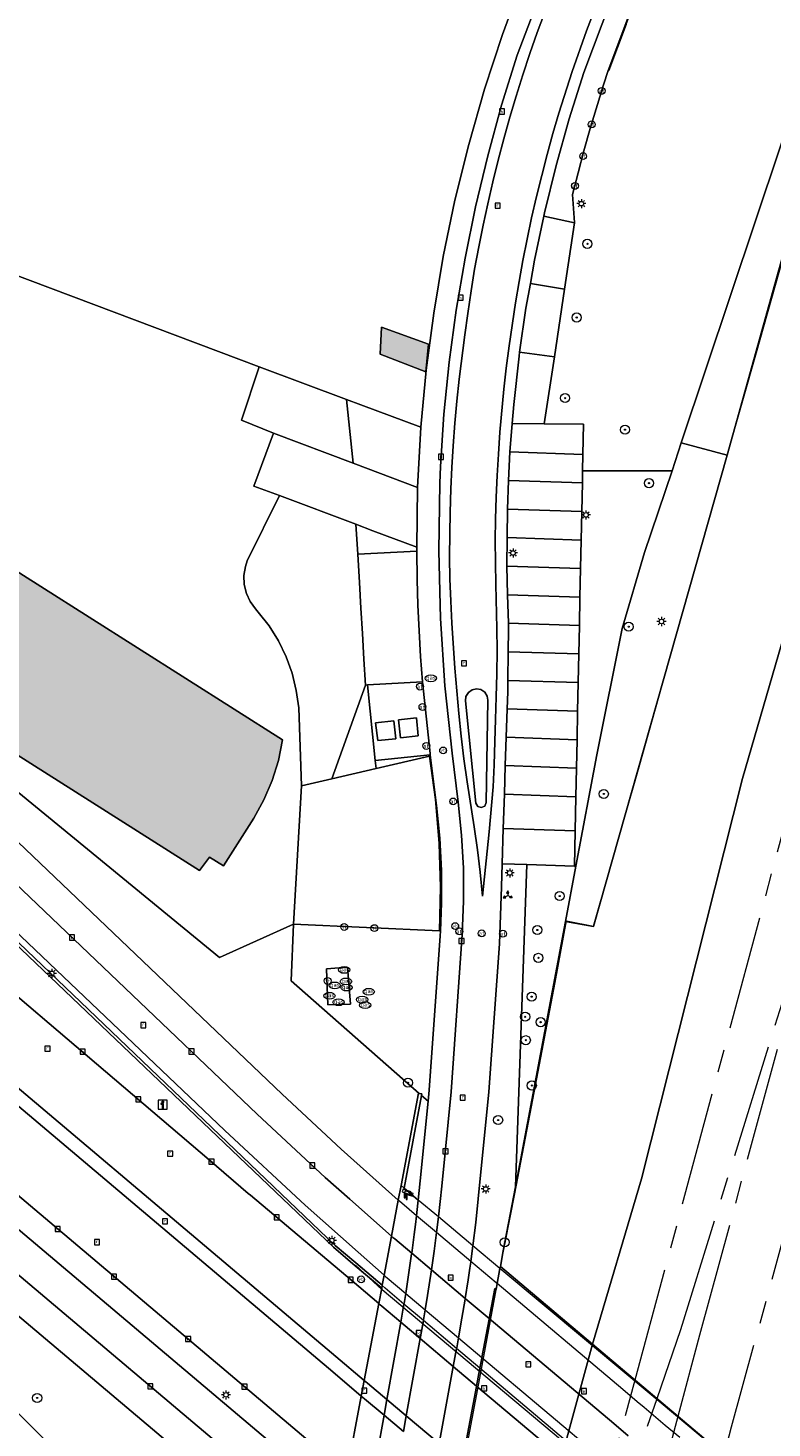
# Model space of a CAD drawing. Header units: metres. Extents: x 196496 to 197479, y 355139 to 356324.
# Tile 62 of 144: x 197240 to 197305, y 355602 to 355725. Entities that reach past the tile are written whole.
import ezdxf
from ezdxf.enums import TextEntityAlignment as Align

# ---------------------------------------------------------------- set-up
doc = ezdxf.new("R2010")
doc.units = ezdxf.units.M
doc.linetypes.add('AM-AS', pattern=[16, 10, -2, 2, -2])
doc.layers.get('0').update_dxf_attribs({"color": 252, "lineweight": 18})
for name, color, linetype, lineweight in [('B-WE-AM-AS_SPOOR-G', 252, 'AM-AS', 18), ('B-WE-GK-KADEMUUR-GV', 252, 'Continuous', 18), ('B-WE-GR-BEPLANTING_CULTUUR_BOSPLANTSOEN-GV', 252, 'Continuous', 18), ('B-WE-GR-BEPLANTING_CULTUUR_HEESTERS-GV', 252, 'Continuous', 18), ('B-WE-GR-BOOM-S', 252, 'Continuous', 18), ('B-WE-GR-GRAS-GV', 252, 'Continuous', 18), ('B-WE-GR-GROENVOORZIENING-GV', 252, 'Continuous', 18), ('B-WE-GW-TALUD_KRUIN-G', 252, 'Continuous', 18), ('B-WE-IE-MEUBILAIR_WATERWEGMEUBILAIR-S', 252, 'Continuous', 18), ('B-WE-IE-MEUBILAIR_WEGMEUBILAIR-S', 252, 'Continuous', 18), ('B-WE-IE-MEUBILAIR_WEGMEUBILAIR_VERKEERSBORD-S', 252, 'Continuous', 18), ('B-WE-IE-TERREINAFSCHEIDING_KUNSTMATIG_HEKWERK-G', 252, 'IE-TERREINAFSCHEIDING-KUNSTMATIG', 18), ('B-WE-IE-TERREINAFSCHEIDING_KUNSTMATIG_MUUR-G', 252, 'IE-TERREINAFSCHEIDING-KUNSTMATIG-DICHT', 18), ('B-WE-KL-ET_LS_OV_LICHTMAST-S', 252, 'Continuous', 18), ('B-WE-KL-GAS_PUT-S', 252, 'Continuous', 18), ('B-WE-KW-KUNSTWERK-GV', 252, 'Continuous', 18), ('B-WE-OG-BEBOUWING-GV', 252, 'Continuous', 18), ('B-WE-OG-TERREIN_CULTUURSCHEIDING-GV', 252, 'Continuous', 18), ('B-WE-OG-TERREIN_ERF-GV', 252, 'Continuous', 18), ('B-WE-RI-GWA_KOLK-S', 252, 'Continuous', 18), ('B-WE-RI-GWA_RIOOLPUT-S', 252, 'Continuous', 18), ('B-WE-VH-ONVERHARD-GV', 252, 'Continuous', 18), ('B-WE-VH-VERHARDING_ASFALT-GV', 252, 'Continuous', 18), ('B-WE-VH-VERHARDING_BEDRIJFSVLOERPLAAT-GV', 252, 'Continuous', 18), ('B-WE-VH-VERHARDING_BETONSTRAATSTEEN-GV', 252, 'Continuous', 18), ('B-WE-VH-VERHARDING_GESLOTEN-GV', 252, 'Continuous', 18), ('B-WE-VH-VERHARDING_HALFVERHARDING-GV', 252, 'Continuous', 18), ('B-WE-VH-VERHARDING_OPEN-GV', 252, 'Continuous', 18), ('B-WE-VH-VERHARDING_STRAATBAKSTEEN-GV', 252, 'Continuous', 18), ('B-WE-VH-VERHARDING_TEGEL-GV', 252, 'Continuous', 18), ('B-WE-VW-AFSLUITPAAL-S', 252, 'Continuous', 18)]:
    doc.layers.add(name, color=color, linetype=linetype, lineweight=lineweight)
doc.layers.add('X-XX-AL-PRESENTATIE_GEBOUW3-V', color=7, linetype='Continuous', lineweight=18, true_color=0xf0f0f0)
doc.styles.add('NLCS-ISO', font='NLCS-ISO.ttf')
doc.linetypes.add('IE-TERREINAFSCHEIDING-KUNSTMATIG', pattern='A,4,[82,NLCS.SHX,S=0.75,R=90,X=0,Y=0],4,-2', length=10)
doc.linetypes.add('IE-TERREINAFSCHEIDING-KUNSTMATIG-DICHT', pattern='A,8,-1,[82,NLCS.SHX,S=0.75,R=90,X=0,Y=0],-1', length=10)

# ---------------------------------------------------------------- blocks, each defined once
blk = doc.blocks.new('SIE-WATER_VERKLIKKER_TRANSPORTLEIDING-SO')
at = {"color": 0, "linetype": 'ByBlock', "lineweight": 18}
blk.add_circle((0, 0), 1.5, dxfattribs=at)
at = {"color": 0, "linetype": 'ByBlock', "lineweight": 18, "style": 'NLCS-ISO'}
blk.add_text('vt', height=1.5, dxfattribs=at).set_placement((0, 0), align=Align.MIDDLE_CENTER)
blk = doc.blocks.new('SIE-WEG_VERKEERSBORD_INFORMATIE-SO')
at = {"linetype": 'ByBlock', "lineweight": 18}
h = blk.add_hatch(color=0, dxfattribs=at)
h.dxf.hatch_style = 1
h.paths.add_polyline_path([(0.32, 0.49), (-0.82, 0.49), (-0.82, 0.19), (-0.32, 0.19), (-0.32, -1.62), (0.32, -1.62)])
h = blk.add_hatch(color=0, dxfattribs=at)
h.dxf.hatch_style = 1
edge = h.paths.add_edge_path()
edge.add_arc((0, 1.25), 0.373, 0, 360)
at = {"color": 0, "linetype": 'ByBlock', "lineweight": 18}
for points in [[(-2, -2), (2, -2), (2, 2), (-2, 2)], [(0.32, 0.49), (-0.82, 0.49), (-0.82, 0.19), (-0.32, 0.19), (-0.32, -1.62), (0.32, -1.62)]]:
    blk.add_lwpolyline(points, close=True, dxfattribs=at)
blk.add_circle((0, 1.25), 0.373, dxfattribs=at)
blk = doc.blocks.new('SIE-WEG_VERKEERSBORD_WEGWIJZER-SO')
at = {"linetype": 'ByBlock', "lineweight": 18}
h = blk.add_hatch(color=0, dxfattribs=at)
h.dxf.hatch_style = 1
h.paths.add_polyline_path([(0.5, 1), (0, 2), (-0.5, 1)])
h = blk.add_hatch(color=0, dxfattribs=at)
h.dxf.hatch_style = 1
h.paths.add_polyline_path([(-1.38, -0.22), (-2, -1.15), (-0.88, -1.09)])
h = blk.add_hatch(color=0, dxfattribs=at)
h.dxf.hatch_style = 1
h.paths.add_polyline_path([(1.38, -0.22), (2, -1.15), (0.88, -1.09)])
at = {"color": 0, "linetype": 'ByBlock', "lineweight": 18}
for points in [[(-1.13, -0.65), (0, 0)], [(0, 1), (0, 0)], [(1.13, -0.65), (0, 0)]]:
    blk.add_lwpolyline(points, dxfattribs=at)
for points in [[(0.5, 1), (0, 2), (-0.5, 1)], [(-1.38, -0.22), (-2, -1.15), (-0.88, -1.09)], [(1.38, -0.22), (2, -1.15), (0.88, -1.09)]]:
    blk.add_lwpolyline(points, close=True, dxfattribs=at)
blk = doc.blocks.new('SKL-ET_OV_LICHTMAST-SO')
at = {"color": 0, "linetype": 'ByBlock', "lineweight": 18}
for points in [[(-1.25, 0), (-2, 0)], [(-1.41, 1.41), (-0.88, 0.88)], [(0, 2), (0, 1.25)], [(0.88, 0.88), (1.41, 1.41)], [(2, 0), (1.25, 0)], [(-1.41, -1.41), (-0.88, -0.88)], [(0, -1.25), (0, -2)], [(0.88, -0.88), (1.41, -1.41)]]:
    blk.add_lwpolyline(points, dxfattribs=at)
blk.add_circle((0, 0), 1, dxfattribs=at)
blk = doc.blocks.new('SIE-WEG_PAAL_VERKEERSBORD-SO')
at = {"color": 0, "linetype": 'ByBlock', "lineweight": 18}
blk.add_circle((0, 0), 1.5, dxfattribs=at)
at = {"color": 0, "linetype": 'ByBlock', "lineweight": 18, "style": 'NLCS-ISO'}
blk.add_text('vb', height=1.5, dxfattribs=at).set_placement((0, 0.13), align=Align.MIDDLE_CENTER)
blk = doc.blocks.new('SVW-AFSLUITPAAL-SO')
at = {"lineweight": 18}
blk.add_circle((0, 0), 1.5, dxfattribs=at)
at = {"lineweight": 18, "style": 'NLCS-ISO'}
blk.add_text('af', height=1.8, dxfattribs=at).set_placement((0, 0), align=Align.MIDDLE_CENTER)
blk = doc.blocks.new('SKL-GAS_PUT-SO')
at = {"color": 0, "linetype": 'ByBlock', "lineweight": 18}
blk.add_ellipse((0, 0), major_axis=(2.5, 0), ratio=0.601255, dxfattribs=at)
at = {"color": 0, "linetype": 'ByBlock', "lineweight": 18, "style": 'NLCS-ISO'}
blk.add_text('gas', height=1.8, dxfattribs=at).set_placement((0.12, 0.3), align=Align.MIDDLE_CENTER)
blk = doc.blocks.new('SRI-KOLK-SO')
at = {"color": 0, "linetype": 'ByBlock', "lineweight": 18}
blk.add_lwpolyline([(-1.125, -1.125), (1.125, -1.125), (1.125, 1.125), (-1.125, 1.125)], close=True, dxfattribs=at)
at = {"color": 0, "linetype": 'ByBlock', "lineweight": 18, "style": 'NLCS-ISO'}
blk.add_text('k', height=1.5, dxfattribs=at).set_placement((0, 0), align=Align.MIDDLE_CENTER)
blk = doc.blocks.new('SRI-PUT_INSPECTIEPUT_RIOOLPUT-SO')
at = {"color": 0, "linetype": 'ByBlock', "lineweight": 18}
blk.add_lwpolyline([(-1.12, -1.12), (1.12, -1.12), (1.12, 1.12), (-1.12, 1.12)], close=True, dxfattribs=at)
at = {"color": 0, "linetype": 'ByBlock', "lineweight": 18, "style": 'NLCS-ISO'}
blk.add_text('r', height=1.5, dxfattribs=at).set_placement((0, 0.28), align=Align.MIDDLE_CENTER)
blk = doc.blocks.new('SIE-WEG_CAMERA-SO')
at = {"color": 0, "linetype": 'ByBlock', "lineweight": 18}
blk.add_lwpolyline([(-1.22, 0.41), (-1.22, -1.92), (-0.72, -1.92), (-0.72, 0.25), (1.55, -0.53), (1.95, 0.66), (-1.6, 1.86), (-2, 0.68)], close=True, dxfattribs=at)
blk = doc.blocks.new('SGR-BOOM_01-SO')
at = {"linetype": 'ByBlock', "lineweight": 18}
h = blk.add_hatch(color=0, dxfattribs=at)
h.dxf.hatch_style = 1
edge = h.paths.add_edge_path()
edge.add_arc((0, 0), 0.25, 0, 360)
at = {"color": 0, "linetype": 'ByBlock', "lineweight": 18}
for radius in [2, 0.25]:
    blk.add_circle((0, 0), radius, dxfattribs=at)

msp = doc.modelspace()

# ---------------------------------------------------------------- hatches: boundary and pattern name
at = {"layer": 'X-XX-AL-PRESENTATIE_GEBOUW3-V'}
for points in [[(197208.023, 355714.626), (197207.858, 355714.125), (197208.756, 355713.761), (197208.493, 355711.147), (197208.385, 355708.517), (197208.432, 355705.885), (197208.633, 355703.265), (197208.654, 355703.066), (197207.371, 355702.95), (197207.378, 355702.893), (197207.719, 355700.265), (197207.594, 355700.247), (197208.14, 355697.279), (197208.871, 355694.352), (197209.788, 355691.477), (197210.89, 355688.668), (197212.21, 355685.837), (197213.696, 355683.089), (197215.37, 355680.45), (197217.246, 355677.951), (197219.942, 355674.864), (197222.845, 355671.971), (197225.968, 355669.315), (197226.753, 355668.76), (197229.315, 355666.947), (197255.057, 355650.627), (197255.912, 355651.804), (197257.157, 355651.036), (197259.824, 355655.226), (197260.706, 355656.84), (197261.425, 355658.542), (197261.97, 355660.308), (197262.333, 355662.111), (197236.835, 355678.253), (197232.147, 355681.809), (197228.132, 355686.078), (197224.861, 355690.996), (197222.494, 355696.378), (197221.073, 355702.059), (197220.582, 355706.936), (197217.233, 355706.623), (197216.804, 355706.78), (197218.265, 355710.704), (197218.153, 355710.743), (197218.176, 355710.811)], [(197271.031, 355698.355), (197270.903, 355695.957), (197274.901, 355694.41), (197275.141, 355696.85)]]:
    msp.add_hatch(color=256, dxfattribs=at).paths.add_polyline_path(points)

# ---------------------------------------------------------------- linework, layer by layer
at = {"layer": 'B-WE-AM-AS_SPOOR-G', "flags": 128}
for points in [[(197293.289, 355605.923), (197330.728, 355744.653), (197358.89, 355848.468)], [(197297.288, 355610.331), (197311.551, 355656.251)], [(197298.977, 355609.865), (197311.551, 355656.251)], [(197301.101, 355599.319), (197301.757, 355601.798), (197306.898, 355620.543)], [(197295.209, 355604.299), (197297.288, 355610.331)], [(197297.071, 355602.726), (197298.977, 355609.865)], [(197284.075, 355571.907), (197291.095, 355597.795), (197293.289, 355605.923)], [(197284.725, 355571.36), (197292.803, 355597.318), (197295.209, 355604.299)], [(197287.969, 355568.633), (197297.071, 355602.726)]]:
    msp.add_lwpolyline(points, dxfattribs=at)
at = {"layer": 'B-WE-GK-KADEMUUR-GV', "flags": 128}
for points in [[(197266.958, 355617.731), (197234.428, 355648.8), (197234.26, 355648.601), (197266.807, 355617.565), (197268.723, 355615.936), (197271.038, 355613.968), (197271.08, 355614.194), (197271.09, 355614.249), (197268.778, 355616.197)], [(197273.008, 355622.749), (197274.541, 355630.886), (197274.566, 355631.019), (197274.334, 355631.068), (197274.271, 355631.081), (197272.739, 355622.974)]]:
    msp.add_lwpolyline(points, close=True, dxfattribs=at)
at = {"layer": 'B-WE-GR-BEPLANTING_CULTUUR_BOSPLANTSOEN-GV', "flags": 128}
msp.add_lwpolyline([(197283.787, 355651.155), (197282.772, 355622.865), (197287.163, 355646.175), (197288.077, 355651.026), (197287.961, 355651.026)], close=True, dxfattribs=at)
at = {"layer": 'B-WE-GR-BEPLANTING_CULTUUR_HEESTERS-GV', "flags": 128}
for points in [[(197258.267, 355579.428), (197262.513, 355578.017), (197263.121, 355580.801), (197263.216, 355581.237), (197261.654, 355581.634), (197255.924, 355586.181), (197232.491, 355609.62), (197218.626, 355625.296), (197210.345, 355634.472), (197206.226, 355639.036), (197205.26, 355638.194), (197211.248, 355631.476), (197255.107, 355582.973)], [(197265.025, 355589.677), (197211.018, 355635.26), (197210.345, 355634.472), (197218.626, 355625.296), (197232.491, 355609.62), (197255.924, 355586.181), (197261.654, 355581.634), (197263.216, 355581.237), (197263.795, 355583.891), (197264.5, 355587.429), (197264.53, 355587.557)]]:
    msp.add_lwpolyline(points, close=True, dxfattribs=at)
at = {"layer": 'B-WE-GR-GRAS-GV', "flags": 128}
for points in [[(197312.442, 355726.786), (197301.365, 355687.105), (197289.634, 355645.72), (197287.163, 355646.175), (197282.772, 355622.865), (197281.713, 355617.246), (197281.457, 355615.888), (197289.547, 355609.054), (197293.838, 355623.576), (197302.728, 355658.712), (197311.936, 355690.462), (197317.863, 355713.323), (197326.435, 355742.956)], [(197280.266, 355575.079), (197289.547, 355609.054), (197281.457, 355615.888), (197281.423, 355615.706), (197281.171, 355614.368), (197281.076, 355613.862), (197281.064, 355613.871), (197280.985, 355613.935), (197280.487, 355611.297), (197280.477, 355611.243), (197279.842, 355607.878), (197279.832, 355607.824), (197279.665, 355606.94), (197279.371, 355605.382), (197279.36, 355605.327), (197278.101, 355598.654)]]:
    msp.add_lwpolyline(points, dxfattribs=at)
at = {"layer": 'B-WE-GR-GROENVOORZIENING-GV', "flags": 128}
for points in [[(197261.55, 355689.035), (197268.521, 355686.407), (197267.946, 355691.997), (197260.296, 355694.86), (197258.721, 355690.169)], [(197268.521, 355686.407), (197274.196, 355684.267), (197274.489, 355689.548), (197269.199, 355691.528), (197267.946, 355691.997)], [(197287.163, 355646.175), (197289.634, 355645.72), (197301.365, 355687.105), (197297.344, 355688.179), (197296.528, 355685.741), (197294.124, 355678.552), (197292.14, 355671.89), (197289.917, 355660.799), (197288.077, 355651.026)], [(197268.948, 355678.425), (197274.125, 355678.664), (197274.124, 355679.024), (197270.263, 355680.473), (197268.76, 355681.037)], [(197269.787, 355666.935), (197269.611, 355666.925), (197266.671, 355658.695), (197270.55, 355659.589), (197270.465, 355660.304)]]:
    msp.add_lwpolyline(points, close=True, dxfattribs=at)
msp.add_lwpolyline([(197236.526, 355655.585), (197262.292, 355631.018), (197267.478, 355626.179), (197272.497, 355621.694), (197272.739, 355622.974), (197274.271, 355631.081), (197274.334, 355631.068), (197263.095, 355640.947), (197263.292, 355645.92), (197256.8, 355642.991), (197228.705, 355666.044)], dxfattribs=at)
at = {"layer": 'B-WE-GW-TALUD_KRUIN-G', "flags": 128}
for points in [[(197274.334, 355631.068), (197263.095, 355640.947), (197263.292, 355645.92), (197256.8, 355642.991), (197228.705, 355666.044), (197226.184, 355668.043), (197223.768, 355670.168), (197221.471, 355672.422), (197219.307, 355674.803), (197217.035, 355677.58), (197214.895, 355680.46), (197212.945, 355683.474), (197211.255, 355686.642), (197209.86, 355689.845), (197208.71, 355693.144), (197207.806, 355696.518), (197207.151, 355699.95), (197206.13, 355702.771)], [(197268.521, 355686.407), (197267.946, 355691.997)], [(197266.671, 355658.695), (197269.611, 355666.925), (197269.478, 355669.191), (197269.346, 355671.437), (197269.214, 355673.683), (197269.082, 355675.929), (197268.948, 355678.425), (197268.76, 355681.037)], [(197210.345, 355634.472), (197218.626, 355625.296), (197232.491, 355609.62), (197255.924, 355586.181), (197261.654, 355581.634), (197263.216, 355581.237)]]:
    msp.add_lwpolyline(points, dxfattribs=at)
at = {"layer": 'B-WE-IE-TERREINAFSCHEIDING_KUNSTMATIG_HEKWERK-G', "ltscale": 0.2, "flags": 128}
for points in [[(197244.863, 355470.041), (197247.727, 355480.398), (197250.183, 355489.536), (197252.01, 355496.365), (197254.082, 355504.034), (197256.893, 355514.642), (197258.923, 355522.231), (197265.072, 355545.048), (197266.254, 355548.994), (197269.401, 355552.01), (197273.283, 355572.282), (197279.562, 355605.605), (197281.457, 355615.888), (197282.718, 355622.25), (197284.205, 355629.905), (197286.27, 355640.801), (197287.25, 355646.224), (197289.639, 355645.746), (197293.651, 355659.75), (197298.199, 355675.963), (197301.355, 355687.087), (197303.94, 355696.107), (197305.935, 355703.157), (197307.93, 355710.184), (197310.153, 355718.082), (197310.843, 355720.196), (197312.652, 355726.819), (197310.513, 355727.527), (197310.517, 355727.543), (197316.911, 355748.09), (197319.841, 355757.622), (197322.723, 355766.983), (197324.675, 355773.261), (197325.556, 355776.183), (197334.702, 355805.641), (197336.318, 355810.734), (197337.921, 355812.748), (197343.155, 355832.29), (197356.338, 355880.748), (197362.148, 355901.038), (197366.385, 355913.969), (197371.451, 355927.682), (197376.338, 355940.255), (197380.442, 355939.116)], [(197290.973, 355720.868), (197292.51, 355724.908), (197295.454, 355732.857), (197296.011, 355732.614), (197304.487, 355729.954)], [(197290.973, 355720.868), (197290.928, 355720.884)], [(197270.55, 355659.589), (197275.231, 355660.668)], [(197275.231, 355660.668), (197275.76, 355656.86), (197276.084, 355653.024), (197276.2, 355649.175), (197276.108, 355645.332)]]:
    msp.add_lwpolyline(points, dxfattribs=at)
at = {"layer": 'B-WE-IE-TERREINAFSCHEIDING_KUNSTMATIG_MUUR-G', "ltscale": 0.2, "flags": 128}
msp.add_lwpolyline([(197335.703, 355559.61), (197271.09, 355613.817), (197268.734, 355615.99)], dxfattribs=at)
at = {"layer": 'B-WE-KW-KUNSTWERK-GV', "flags": 128}
msp.add_lwpolyline([(197300.437, 355599.794), (197297.567, 355602.197), (197296.3, 355603.257), (197295.746, 355603.72), (197294.513, 355604.752), (197293.825, 355605.328), (197292.554, 355606.392), (197281.423, 355615.706), (197279.043, 355617.698), (197276.015, 355620.232), (197274.25, 355621.71), (197273.008, 355622.749), (197272.739, 355622.974), (197272.497, 355621.694), (197272.35, 355620.917), (197271.901, 355618.54), (197271.255, 355615.121), (197271.09, 355614.249), (197271.08, 355614.194), (197271.038, 355613.968), (197270.783, 355612.623), (197269.508, 355605.872), (197269.248, 355604.497), (197267.974, 355597.754)], dxfattribs=at)
at = {"layer": 'B-WE-OG-BEBOUWING-GV', "flags": 128}
msp.add_lwpolyline([(197271.031, 355698.355), (197270.903, 355695.957), (197274.901, 355694.41), (197275.141, 355696.85)], close=True, dxfattribs=at)
msp.add_lwpolyline([(197229.315, 355666.947), (197255.057, 355650.627), (197255.912, 355651.804), (197257.157, 355651.036), (197259.824, 355655.226), (197260.706, 355656.84), (197261.425, 355658.542), (197261.97, 355660.308), (197262.333, 355662.111), (197236.835, 355678.253)], dxfattribs=at)
at = {"layer": 'B-WE-OG-TERREIN_CULTUURSCHEIDING-GV', "flags": 128}
for points in [[(197295.034, 355731.917), (197290.971, 355721.011), (197290.928, 355720.884), (197290.973, 355720.868), (197292.51, 355724.908)], [(197278.101, 355598.654), (197279.36, 355605.327), (197279.371, 355605.382), (197279.665, 355606.94), (197279.832, 355607.824), (197279.842, 355607.878), (197280.477, 355611.243), (197280.487, 355611.297), (197280.985, 355613.935), (197281.064, 355613.871), (197281.076, 355613.862), (197281.171, 355614.368), (197281.423, 355615.706), (197281.457, 355615.888), (197281.713, 355617.246), (197282.772, 355622.865), (197283.787, 355651.155), (197281.614, 355651.222), (197281.549, 355649.218), (197281.375, 355644.191), (197280.455, 355631.209), (197279.512, 355621.804), (197279.292, 355619.749), (197279.043, 355617.698), (197278.86, 355616.316), (197278.852, 355616.259), (197278.774, 355615.719), (197278.627, 355614.694), (197278.378, 355613.074), (197278.369, 355613.018), (197278.088, 355611.33), (197277.783, 355609.612), (197277.622, 355608.729), (197277.612, 355608.675), (197277.328, 355607.105), (197276.098, 355600.336)], [(197270.017, 355596.037), (197271.245, 355602.817), (197271.496, 355604.201), (197272.723, 355610.988), (197272.995, 355612.577), (197273.004, 355612.632), (197273.148, 355613.516), (197273.432, 355615.354), (197273.665, 355616.98), (197273.673, 355617.037), (197273.892, 355618.684), (197274.001, 355619.571), (197274.094, 355620.333), (197274.219, 355621.436), (197274.25, 355621.71), (197273.008, 355622.749), (197272.739, 355622.974), (197272.497, 355621.694), (197272.35, 355620.917), (197271.901, 355618.54), (197271.255, 355615.121), (197271.09, 355614.249), (197271.08, 355614.194), (197271.038, 355613.968), (197270.783, 355612.623), (197269.508, 355605.872), (197269.248, 355604.497), (197267.974, 355597.754)]]:
    msp.add_lwpolyline(points, dxfattribs=at)
for points in [[(197288.19, 355662.126), (197288.138, 355659.616), (197288.087, 355657.121), (197288.025, 355654.109), (197287.961, 355651.026), (197288.077, 355651.026), (197289.917, 355660.799), (197292.14, 355671.89), (197294.124, 355678.552), (197296.528, 355685.741), (197288.677, 355685.741), (197288.655, 355684.664), (197288.603, 355682.164), (197288.552, 355679.656), (197288.5, 355677.151), (197288.448, 355674.643), (197288.397, 355672.147), (197288.345, 355669.652), (197288.293, 355667.139), (197288.242, 355664.635)], [(197258.944, 355676.549), (197258.972, 355675.749), (197259.158, 355674.97), (197259.496, 355674.244), (197259.97, 355673.599), (197260.204, 355673.333), (197261.151, 355672.111), (197261.966, 355670.798), (197262.642, 355669.407), (197263.17, 355667.954), (197263.545, 355666.454), (197263.763, 355664.924), (197263.993, 355658.078), (197266.671, 355658.695), (197269.611, 355666.925), (197269.478, 355669.191), (197269.346, 355671.437), (197269.214, 355673.683), (197269.082, 355675.929), (197268.948, 355678.425), (197268.76, 355681.037), (197262.063, 355683.551), (197259.241, 355677.826), (197259.075, 355677.339)], [(197276.108, 355645.332), (197263.292, 355645.92), (197263.095, 355640.947), (197274.334, 355631.068), (197274.566, 355631.019), (197274.541, 355630.886), (197275.113, 355630.383), (197275.209, 355631.354), (197276.169, 355644.906), (197276.188, 355645.328)], [(197268.038, 355642.141), (197268.304, 355638.907), (197266.302, 355638.844), (197266.195, 355642.008)], [(197274.541, 355630.886), (197273.008, 355622.749), (197274.25, 355621.71), (197274.426, 355623.408), (197275.113, 355630.383)]]:
    msp.add_lwpolyline(points, close=True, dxfattribs=at)
at = {"layer": 'B-WE-OG-TERREIN_ERF-GV', "flags": 128}
for points in [[(197218.265, 355710.704), (197260.296, 355694.86), (197267.946, 355691.997), (197269.199, 355691.528), (197274.489, 355689.548), (197274.952, 355694.557), (197275.602, 355699.557), (197276.441, 355704.535), (197277.466, 355709.482), (197278.676, 355714.387), (197280.067, 355719.24), (197281.637, 355724.03), (197283.381, 355728.749)], [(197292.51, 355724.908), (197290.973, 355720.868), (197290.928, 355720.884), (197290.5, 355719.604), (197289.334, 355715.771), (197288.781, 355713.835), (197288.281, 355711.901), (197287.777, 355709.998), (197287.98, 355707.542), (197287.973, 355707.499), (197287.094, 355701.667), (197286.199, 355695.735), (197285.314, 355689.868), (197288.761, 355689.812), (197288.706, 355687.163), (197288.677, 355685.741), (197296.528, 355685.741), (197297.344, 355688.179), (197306.033, 355714.155), (197307.012, 355717.205), (197310.3, 355727.451)], [(197228.705, 355666.044), (197256.8, 355642.991), (197263.292, 355645.92), (197263.993, 355658.078), (197263.763, 355664.924), (197263.545, 355666.454), (197263.17, 355667.954), (197262.642, 355669.407), (197261.966, 355670.798), (197261.151, 355672.111), (197260.204, 355673.333), (197259.97, 355673.599), (197259.496, 355674.244), (197259.158, 355674.97), (197258.972, 355675.749), (197258.944, 355676.549), (197259.075, 355677.339), (197259.241, 355677.826), (197262.063, 355683.551), (197259.816, 355684.395), (197261.55, 355689.035), (197258.721, 355690.169), (197260.296, 355694.86), (197218.265, 355710.704)], [(197236.835, 355678.253), (197262.333, 355662.111), (197261.97, 355660.308), (197261.425, 355658.542), (197260.706, 355656.84), (197259.824, 355655.226), (197257.157, 355651.036), (197255.912, 355651.804), (197255.057, 355650.627), (197229.315, 355666.947)]]:
    msp.add_lwpolyline(points, dxfattribs=at)
msp.add_lwpolyline([(197271.031, 355698.355), (197275.141, 355696.85), (197274.901, 355694.41), (197270.903, 355695.957)], close=True, dxfattribs=at)
at = {"layer": 'B-WE-VH-ONVERHARD-GV', "flags": 128}
for points in [[(197270.55, 355659.589), (197275.231, 355660.668), (197275.76, 355656.86), (197276.084, 355653.024), (197276.2, 355649.175), (197276.108, 355645.332), (197276.188, 355645.328), (197276.301, 355647.765), (197276.293, 355650.631), (197276.145, 355653.493), (197275.857, 355656.341), (197275.294, 355660.804), (197270.465, 355660.304)], [(197268.038, 355642.141), (197266.195, 355642.008), (197266.302, 355638.844), (197268.304, 355638.907)]]:
    msp.add_lwpolyline(points, close=True, dxfattribs=at)
at = {"layer": 'B-WE-VH-VERHARDING_ASFALT-GV', "flags": 128}
for points in [[(197286.072, 355727.879), (197284.697, 355724.203), (197284.049, 355722.371), (197283.427, 355720.483), (197282.846, 355718.615), (197282.29, 355716.767), (197281.773, 355714.885), (197281.271, 355712.991), (197280.794, 355711.102), (197280.346, 355709.167), (197279.94, 355707.304), (197279.555, 355705.383), (197279.201, 355703.432), (197278.884, 355701.517), (197278.6, 355699.551), (197278.34, 355697.674), (197277.844, 355693.788), (197277.634, 355691.855), (197277.45, 355689.899), (197277.305, 355687.934), (197277.204, 355686.021), (197277.119, 355684.145), (197277.055, 355682.079), (197277.013, 355680.231), (197276.987, 355678.159), (197277.017, 355676.233), (197277.103, 355674.289), (197277.204, 355672.352), (197277.45, 355668.414), (197277.64, 355666.404), (197277.814, 355664.417), (197278.009, 355662.434), (197278.252, 355660.439), (197278.53, 355658.421), (197279.151, 355654.466), (197279.449, 355652.456), (197279.698, 355650.48), (197279.881, 355648.377), (197280.486, 355654.037), (197280.818, 355657.989), (197280.911, 355659.929), (197280.979, 355661.963), (197281.028, 355663.907), (197281.095, 355665.89), (197281.146, 355667.906), (197281.179, 355669.943), (197281.149, 355671.9), (197281.056, 355675.741), (197281.027, 355677.669), (197281.012, 355679.607), (197281.042, 355681.49), (197281.091, 355683.41), (197281.184, 355685.312), (197281.293, 355687.192), (197281.422, 355689.12), (197281.767, 355692.907), (197281.975, 355694.756), (197282.236, 355696.692), (197282.782, 355700.464), (197283.104, 355702.361), (197283.427, 355704.203), (197284.205, 355707.951), (197284.643, 355709.801), (197285.094, 355711.66), (197285.561, 355713.488), (197286.049, 355715.347), (197286.594, 355717.12), (197287.754, 355720.78), (197289.033, 355724.368), (197290.397, 355727.969)], [(197227.86, 355641.035), (197267.025, 355607.975), (197269.508, 355605.872), (197270.783, 355612.623), (197268.439, 355614.605), (197259.526, 355622.143), (197259.33, 355622.277), (197255.895, 355625.242), (197225.98, 355650.708)], [(197212.981, 355644.174), (197265.323, 355599.992)], [(197267.974, 355597.754), (197269.248, 355604.497), (197266.736, 355606.619), (197227.077, 355640.126)], [(197289.832, 355596.562), (197279.371, 355605.382), (197277.328, 355607.105), (197274.419, 355609.558), (197272.723, 355610.988), (197271.06, 355612.389), (197270.912, 355612.514), (197270.783, 355612.623), (197269.508, 355605.872), (197269.639, 355605.762), (197269.788, 355605.635), (197271.496, 355604.201), (197273.192, 355602.777), (197276.098, 355600.336)], [(197272.941, 355601.392), (197271.245, 355602.817), (197269.529, 355604.26), (197269.379, 355604.386), (197269.248, 355604.497), (197267.974, 355597.754)]]:
    msp.add_lwpolyline(points, dxfattribs=at)
msp.add_lwpolyline([(197279.786, 355656.159), (197279.465, 355656.264), (197279.301, 355656.56), (197278.384, 355665.548), (197278.438, 355665.924), (197278.651, 355666.277), (197278.99, 355666.513), (197279.361, 355666.591), (197279.735, 355666.525), (197280.08, 355666.3), (197280.305, 355665.954), (197280.371, 355665.58), (197280.222, 355656.613), (197280.093, 355656.301)], close=True, dxfattribs=at)
at = {"layer": 'B-WE-VH-VERHARDING_BEDRIJFSVLOERPLAAT-GV', "flags": 128}
for points in [[(197272.093, 355663.783), (197270.501, 355663.602), (197270.691, 355662.045), (197272.27, 355662.207)], [(197274.25, 355662.466), (197274.103, 355664.03), (197272.503, 355663.882), (197272.679, 355662.296)]]:
    msp.add_lwpolyline(points, close=True, dxfattribs=at)
at = {"layer": 'B-WE-VH-VERHARDING_BETONSTRAATSTEEN-GV', "flags": 128}
for points in [[(197290.928, 355720.884), (197290.971, 355721.011), (197295.034, 355731.917), (197293.407, 355732.567), (197291.248, 355727.26), (197288.793, 355720.698), (197287.51, 355716.64), (197286.357, 355712.536), (197285.338, 355708.393), (197285.271, 355708.077), (197287.973, 355707.499), (197287.98, 355707.542), (197287.777, 355709.998), (197288.281, 355711.901), (197288.781, 355713.835), (197289.334, 355715.771), (197290.5, 355719.604)], [(197285.271, 355708.077), (197284.454, 355704.216), (197284.091, 355702.174), (197287.094, 355701.667), (197287.973, 355707.499)], [(197284.091, 355702.174), (197283.706, 355700.013), (197283.147, 355696.145), (197286.199, 355695.735), (197287.094, 355701.667)], [(197282.494, 355689.887), (197285.314, 355689.868), (197286.199, 355695.735), (197283.147, 355696.145), (197283.096, 355695.789), (197282.625, 355691.553)], [(197285.314, 355689.868), (197282.494, 355689.887), (197282.298, 355687.388), (197288.706, 355687.163), (197288.761, 355689.812)], [(197282.298, 355687.388), (197282.182, 355684.886), (197288.655, 355684.664), (197288.677, 355685.741), (197288.706, 355687.163)], [(197282.182, 355684.886), (197282.069, 355682.377), (197288.603, 355682.164), (197288.655, 355684.664)], [(197282.069, 355682.377), (197282.05, 355679.867), (197288.552, 355679.656), (197288.603, 355682.164)], [(197288.552, 355679.656), (197282.05, 355679.867), (197282.033, 355677.365), (197288.5, 355677.151)], [(197288.5, 355677.151), (197282.033, 355677.365), (197282.096, 355674.853), (197288.448, 355674.643)], [(197288.397, 355672.147), (197288.448, 355674.643), (197282.096, 355674.853), (197282.159, 355672.352)], [(197282.147, 355669.847), (197288.345, 355669.652), (197288.397, 355672.147), (197282.159, 355672.352), (197282.173, 355671.799)], [(197288.293, 355667.139), (197288.345, 355669.652), (197282.147, 355669.847), (197282.114, 355667.333)], [(197279.786, 355656.159), (197280.093, 355656.301), (197280.222, 355656.613), (197280.371, 355665.58), (197280.305, 355665.954), (197280.08, 355666.3), (197279.735, 355666.525), (197279.361, 355666.591), (197278.99, 355666.513), (197278.651, 355666.277), (197278.438, 355665.924), (197278.384, 355665.548), (197279.301, 355656.56), (197279.465, 355656.264)], [(197282.053, 355664.842), (197288.242, 355664.635), (197288.293, 355667.139), (197282.114, 355667.333), (197282.101, 355666.315)], [(197288.242, 355664.635), (197282.053, 355664.842), (197281.973, 355662.338), (197288.19, 355662.126)], [(197288.138, 355659.616), (197288.19, 355662.126), (197281.973, 355662.338), (197281.892, 355659.845)], [(197288.138, 355659.616), (197281.892, 355659.845), (197281.811, 355657.336), (197288.087, 355657.121)], [(197281.811, 355657.336), (197281.714, 355654.333), (197288.025, 355654.109), (197288.087, 355657.121)], [(197281.714, 355654.333), (197281.614, 355651.222), (197283.787, 355651.155), (197287.961, 355651.026), (197288.025, 355654.109)]]:
    msp.add_lwpolyline(points, close=True, dxfattribs=at)
at = {"layer": 'B-WE-VH-VERHARDING_GESLOTEN-GV', "flags": 128}
for points in [[(197286.287, 355731.078), (197282.932, 355722.213), (197281.566, 355717.827), (197280.346, 355713.39), (197279.274, 355708.909), (197278.353, 355704.393), (197277.584, 355699.848), (197276.969, 355695.282), (197276.507, 355690.704), (197276.2, 355686.12), (197276.13, 355684.651), (197276.042, 355678.715), (197276.193, 355672.776), (197276.584, 355666.848), (197277.214, 355660.945), (197277.76, 355656.647), (197278.056, 355653.755), (197278.211, 355650.848), (197278.223, 355647.937), (197278.094, 355645.033), (197277.139, 355631.204), (197276.307, 355622.919), (197276.166, 355621.575), (197276.015, 355620.232), (197275.848, 355618.854), (197275.757, 355618.154), (197275.635, 355617.214), (197275.405, 355615.577), (197275.061, 355613.317), (197274.858, 355612.075), (197274.708, 355611.192), (197274.698, 355611.137), (197274.419, 355609.558), (197273.192, 355602.777), (197272.941, 355601.392)], [(197276.098, 355600.336), (197277.328, 355607.105), (197277.612, 355608.675), (197277.622, 355608.729), (197277.783, 355609.612), (197278.088, 355611.33), (197278.369, 355613.018), (197278.378, 355613.074), (197278.627, 355614.694), (197278.774, 355615.719), (197278.852, 355616.259), (197278.86, 355616.316), (197279.043, 355617.698), (197279.292, 355619.749), (197279.512, 355621.804), (197280.455, 355631.209), (197281.375, 355644.191), (197281.549, 355649.218), (197281.614, 355651.222), (197281.714, 355654.333), (197281.811, 355657.336), (197281.892, 355659.845), (197281.973, 355662.338), (197282.053, 355664.842), (197282.101, 355666.315), (197282.114, 355667.333), (197282.147, 355669.847), (197282.173, 355671.799), (197282.159, 355672.352), (197282.096, 355674.853), (197282.033, 355677.365), (197282.05, 355679.867), (197282.069, 355682.377), (197282.182, 355684.886), (197282.298, 355687.388), (197282.494, 355689.887), (197282.625, 355691.553), (197283.096, 355695.789), (197283.147, 355696.145), (197283.706, 355700.013), (197284.091, 355702.174), (197284.454, 355704.216), (197285.271, 355708.077), (197285.338, 355708.393), (197286.357, 355712.536), (197287.51, 355716.64), (197288.793, 355720.698), (197291.248, 355727.26)], [(197290.397, 355727.969), (197289.033, 355724.368), (197287.754, 355720.78), (197286.594, 355717.12), (197286.049, 355715.347), (197285.561, 355713.488), (197285.094, 355711.66), (197284.643, 355709.801), (197284.205, 355707.951), (197283.427, 355704.203), (197283.104, 355702.361), (197282.782, 355700.464), (197282.236, 355696.692), (197281.975, 355694.756), (197281.767, 355692.907), (197281.422, 355689.12), (197281.293, 355687.192), (197281.184, 355685.312), (197281.091, 355683.41), (197281.042, 355681.49), (197281.012, 355679.607), (197281.027, 355677.669), (197281.056, 355675.741), (197281.149, 355671.9), (197281.179, 355669.943), (197281.146, 355667.906), (197281.095, 355665.89), (197281.028, 355663.907), (197280.979, 355661.963), (197280.911, 355659.929), (197280.818, 355657.989), (197280.486, 355654.037), (197279.881, 355648.377), (197279.698, 355650.48), (197279.449, 355652.456), (197279.151, 355654.466), (197278.53, 355658.421), (197278.252, 355660.439), (197278.009, 355662.434), (197277.814, 355664.417), (197277.64, 355666.404), (197277.45, 355668.414), (197277.204, 355672.352), (197277.103, 355674.289), (197277.017, 355676.233), (197276.987, 355678.159), (197277.013, 355680.231), (197277.055, 355682.079), (197277.119, 355684.145), (197277.204, 355686.021), (197277.305, 355687.934), (197277.45, 355689.899), (197277.634, 355691.855), (197277.844, 355693.788), (197278.34, 355697.674), (197278.6, 355699.551), (197278.884, 355701.517), (197279.201, 355703.432), (197279.555, 355705.383), (197279.94, 355707.304), (197280.346, 355709.167), (197280.794, 355711.102), (197281.271, 355712.991), (197281.773, 355714.885), (197282.29, 355716.767), (197282.846, 355718.615), (197283.427, 355720.483), (197284.049, 355722.371), (197284.697, 355724.203), (197286.072, 355727.879)]]:
    msp.add_lwpolyline(points, dxfattribs=at)
at = {"layer": 'B-WE-VH-VERHARDING_HALFVERHARDING-GV', "flags": 128}
for points in [[(197326.435, 355742.956), (197317.863, 355713.323), (197311.936, 355690.462), (197302.728, 355658.712), (197293.838, 355623.576), (197289.547, 355609.054), (197316.05, 355586.669), (197316.391, 355592.887), (197317.129, 355598.869), (197319.077, 355617.496), (197320.114, 355626.415), (197322.367, 355639.788), (197323.41, 355646.436), (197324.754, 355653.395), (197326.505, 355661.116), (197328.103, 355667.493), (197331.178, 355678.983), (197333.955, 355689.267), (197336.347, 355697.13), (197339.095, 355704.559), (197342.413, 355717.258), (197342.472, 355717.482), (197340.668, 355717.929), (197343.711, 355727.322)], [(197316.05, 355586.669), (197289.547, 355609.054), (197280.266, 355575.079)]]:
    msp.add_lwpolyline(points, dxfattribs=at)
msp.add_lwpolyline([(197275.231, 355660.668), (197270.55, 355659.589), (197266.671, 355658.695), (197263.993, 355658.078), (197263.292, 355645.92), (197276.108, 355645.332), (197276.2, 355649.175), (197276.084, 355653.024), (197275.76, 355656.86)], close=True, dxfattribs=at)
at = {"layer": 'B-WE-VH-VERHARDING_OPEN-GV', "flags": 128}
for points in [[(197312.442, 355726.786), (197310.3, 355727.451), (197307.012, 355717.205), (197306.033, 355714.155), (197297.344, 355688.179), (197301.365, 355687.105)], [(197259.816, 355684.395), (197262.063, 355683.551), (197268.76, 355681.037), (197270.263, 355680.473), (197274.124, 355679.024), (197274.196, 355684.267), (197268.521, 355686.407), (197261.55, 355689.035)], [(197269.611, 355666.925), (197269.787, 355666.935), (197274.624, 355667.211), (197274.457, 355669.433), (197274.323, 355671.678), (197274.223, 355673.927), (197274.157, 355676.176), (197274.125, 355678.664), (197268.948, 355678.425), (197269.082, 355675.929), (197269.214, 355673.683), (197269.346, 355671.437), (197269.478, 355669.191)], [(197274.624, 355667.211), (197269.787, 355666.935), (197270.465, 355660.304), (197275.294, 355660.804), (197275.282, 355660.903)], [(197272.093, 355663.783), (197272.27, 355662.207), (197270.691, 355662.045), (197270.501, 355663.602)], [(197274.25, 355662.466), (197272.679, 355662.296), (197272.503, 355663.882), (197274.103, 355664.03)]]:
    msp.add_lwpolyline(points, close=True, dxfattribs=at)
at = {"layer": 'B-WE-VH-VERHARDING_STRAATBAKSTEEN-GV', "flags": 128}
for points in [[(197225.98, 355650.708), (197255.895, 355625.242), (197259.33, 355622.277), (197259.526, 355622.143), (197268.439, 355614.605), (197270.783, 355612.623), (197271.038, 355613.968), (197268.723, 355615.936), (197266.807, 355617.565), (197234.26, 355648.601)], [(197234.428, 355648.8), (197266.958, 355617.731), (197268.778, 355616.197), (197271.09, 355614.249), (197271.255, 355615.121), (197268.978, 355617.131), (197264.311, 355621.249), (197257.256, 355627.8), (197234.411, 355649.561)], [(197316.691, 355575.653), (197279.665, 355606.94), (197277.612, 355608.675), (197274.698, 355611.137), (197272.995, 355612.577), (197271.356, 355613.961), (197271.08, 355614.194), (197271.038, 355613.968), (197270.783, 355612.623), (197270.912, 355612.514), (197271.06, 355612.389), (197272.723, 355610.988), (197274.419, 355609.558), (197277.328, 355607.105), (197279.371, 355605.382), (197289.832, 355596.562)], [(197276.098, 355600.336), (197273.192, 355602.777), (197271.496, 355604.201), (197269.788, 355605.635), (197269.639, 355605.762), (197269.508, 355605.872), (197269.248, 355604.497), (197269.379, 355604.386), (197269.529, 355604.26), (197271.245, 355602.817), (197272.941, 355601.392)]]:
    msp.add_lwpolyline(points, dxfattribs=at)
for points in [[(197264.783, 355597.46), (197267.487, 355595.176), (197267.693, 355596.271), (197267.974, 355597.754), (197265.323, 355599.992), (197212.981, 355644.174), (197210.835, 355643.025)], [(197267.025, 355607.975), (197227.86, 355641.035), (197227.426, 355641.174), (197227.019, 355640.967), (197226.876, 355640.535), (197227.077, 355640.126), (197266.736, 355606.619), (197269.248, 355604.497), (197269.508, 355605.872)]]:
    msp.add_lwpolyline(points, close=True, dxfattribs=at)
at = {"layer": 'B-WE-VH-VERHARDING_TEGEL-GV', "flags": 128}
for points in [[(197272.941, 355601.392), (197273.192, 355602.777), (197274.419, 355609.558), (197274.698, 355611.137), (197274.708, 355611.192), (197274.858, 355612.075), (197275.061, 355613.317), (197275.405, 355615.577), (197275.635, 355617.214), (197275.757, 355618.154), (197275.848, 355618.854), (197276.015, 355620.232), (197276.166, 355621.575), (197276.307, 355622.919), (197277.139, 355631.204), (197278.094, 355645.033), (197278.223, 355647.937), (197278.211, 355650.848), (197278.056, 355653.755), (197277.76, 355656.647), (197277.214, 355660.945), (197276.584, 355666.848), (197276.193, 355672.776), (197276.042, 355678.715), (197276.13, 355684.651), (197276.2, 355686.12), (197276.507, 355690.704), (197276.969, 355695.282), (197277.584, 355699.848), (197278.353, 355704.393), (197279.274, 355708.909), (197280.346, 355713.39), (197281.566, 355717.827), (197282.932, 355722.213), (197286.287, 355731.078)], [(197283.381, 355728.749), (197281.637, 355724.03), (197280.067, 355719.24), (197278.676, 355714.387), (197277.466, 355709.482), (197276.441, 355704.535), (197275.602, 355699.557), (197274.952, 355694.557), (197274.489, 355689.548), (197274.196, 355684.267), (197274.124, 355679.024), (197274.125, 355678.664), (197274.157, 355676.176), (197274.223, 355673.927), (197274.323, 355671.678), (197274.457, 355669.433), (197274.624, 355667.211), (197275.282, 355660.903), (197275.294, 355660.804), (197275.857, 355656.341), (197276.145, 355653.493), (197276.293, 355650.631), (197276.301, 355647.765), (197276.188, 355645.328), (197276.169, 355644.906), (197275.209, 355631.354), (197275.113, 355630.383), (197274.426, 355623.408), (197274.25, 355621.71), (197274.219, 355621.436), (197274.094, 355620.333), (197274.001, 355619.571), (197273.892, 355618.684), (197273.673, 355617.037), (197273.665, 355616.98), (197273.432, 355615.354), (197273.148, 355613.516), (197273.004, 355612.632), (197272.995, 355612.577), (197272.723, 355610.988), (197271.496, 355604.201), (197271.245, 355602.817), (197270.017, 355596.037)], [(197236.893, 355651.361), (197260.109, 355629.242), (197266.073, 355623.696), (197268.242, 355621.777), (197271.901, 355618.54), (197272.35, 355620.917), (197272.497, 355621.694), (197267.478, 355626.179), (197262.292, 355631.018), (197236.526, 355655.585)], [(197234.411, 355649.561), (197257.256, 355627.8), (197264.311, 355621.249), (197268.978, 355617.131), (197271.255, 355615.121), (197271.901, 355618.54), (197268.242, 355621.777), (197266.073, 355623.696), (197260.109, 355629.242), (197236.893, 355651.361)], [(197297.203, 355600.851), (197295.937, 355601.918), (197295.313, 355602.444), (197294.081, 355603.483), (197293.474, 355603.994), (197292.205, 355605.065), (197281.171, 355614.368), (197281.16, 355614.377), (197281.081, 355614.443), (197278.86, 355616.316), (197275.848, 355618.854), (197274.094, 355620.333), (197272.798, 355621.426), (197272.622, 355621.582), (197272.497, 355621.694), (197272.35, 355620.917), (197271.901, 355618.54), (197272.027, 355618.429), (197272.18, 355618.294), (197273.673, 355617.037), (197275.405, 355615.577), (197278.378, 355613.074), (197280.487, 355611.297), (197291.42, 355602.089), (197292.689, 355601.02)], [(197292.689, 355601.02), (197291.42, 355602.089), (197280.487, 355611.297), (197278.378, 355613.074), (197275.405, 355615.577), (197273.673, 355617.037), (197272.18, 355618.294), (197272.027, 355618.429), (197271.901, 355618.54), (197271.255, 355615.121), (197271.382, 355615.008), (197271.53, 355614.878), (197273.148, 355613.516), (197274.858, 355612.075), (197277.783, 355609.612), (197279.842, 355607.878), (197290.53, 355598.877)]]:
    msp.add_lwpolyline(points, dxfattribs=at)
for points in [[(197210.835, 355643.025), (197208.865, 355640.679), (197264.065, 355594.09), (197266.839, 355591.748), (197267.487, 355595.176), (197264.783, 355597.46)], [(197265.164, 355589.56), (197266.252, 355588.641), (197266.839, 355591.748), (197264.065, 355594.09), (197208.865, 355640.679), (197207.095, 355638.571), (197211.018, 355635.26), (197265.025, 355589.677)]]:
    msp.add_lwpolyline(points, close=True, dxfattribs=at)

# ---------------------------------------------------------------- block references
at = {"layer": 'B-WE-GR-BOOM-S', "xscale": 0.2, "yscale": 0.2, "zscale": 0.2}
for p in [(197289.1, 355705.657), (197288.158, 355699.189), (197287.141, 355692.114), (197292.401, 355689.341), (197294.509, 355684.644), (197292.727, 355672.045), (197290.537, 355657.358), (197286.666, 355648.394), (197284.699, 355645.422), (197284.797, 355642.968), (197284.201, 355639.559), (197283.635, 355637.799), (197284.991, 355637.327), (197283.689, 355635.74), (197273.347, 355632.007), (197284.215, 355631.767), (197281.26, 355628.73), (197281.844, 355618.004), (197240.791, 355604.329)]:
    msp.add_blockref('SGR-BOOM_01-SO', p, dxfattribs=at)
at = {"layer": 'B-WE-IE-MEUBILAIR_WATERWEGMEUBILAIR-S', "xscale": 0.2, "yscale": 0.2, "zscale": 0.2}
for p in [(197267.75, 355645.681), (197270.4, 355645.581), (197266.291, 355640.941)]:
    msp.add_blockref('SIE-WATER_VERKLIKKER_TRANSPORTLEIDING-SO', p, dxfattribs=at)
at = {"layer": 'B-WE-IE-MEUBILAIR_WEGMEUBILAIR-S', "xscale": 0.2, "yscale": 0.2, "zscale": 0.2}
for name, p in [('SIE-WEG_PAAL_VERKEERSBORD-SO', (197276.433, 355661.182)), ('SIE-WEG_PAAL_VERKEERSBORD-SO', (197277.494, 355645.755)), ('SIE-WEG_CAMERA-SO', (197273.242, 355622.292)), ('SIE-WEG_CAMERA-SO', (197273.242, 355622.292)), ('SIE-WEG_CAMERA-SO', (197273.419, 355622.145)), ('SIE-WEG_CAMERA-SO', (197273.419, 355622.145)), ('SIE-WEG_PAAL_VERKEERSBORD-SO', (197269.231, 355614.741))]:
    msp.add_blockref(name, p, dxfattribs=at)
at = {"layer": 'B-WE-IE-MEUBILAIR_WEGMEUBILAIR_VERKEERSBORD-S', "xscale": 0.2, "yscale": 0.2, "zscale": 0.2}
for name, p in [('SIE-WEG_VERKEERSBORD_WEGWIJZER-SO', (197282.101, 355648.457)), ('SIE-WEG_VERKEERSBORD_INFORMATIE-SO', (197251.819, 355630.074))]:
    msp.add_blockref(name, p, dxfattribs=at)
at = {"layer": 'B-WE-KL-ET_LS_OV_LICHTMAST-S', "xscale": 0.2, "yscale": 0.2, "zscale": 0.2}
for p in [(197288.57, 355709.187), (197288.973, 355681.857), (197282.568, 355678.519), (197295.6, 355672.497), (197282.281, 355650.427), (197242.083, 355641.608), (197280.172, 355622.678), (197266.667, 355618.159), (197257.368, 355604.601)]:
    msp.add_blockref('SKL-ET_OV_LICHTMAST-SO', p, dxfattribs=at)
at = {"layer": 'B-WE-KL-GAS_PUT-S', "xscale": 0.2, "yscale": 0.2, "zscale": 0.2}
for p in [(197275.349, 355667.513), (197267.744, 355641.917), (197266.915, 355640.55), (197267.907, 355640.899), (197266.447, 355639.638), (197267.958, 355640.365), (197269.326, 355639.306), (197269.901, 355639.993), (197267.259, 355639.077), (197269.588, 355638.824)]:
    msp.add_blockref('SKL-GAS_PUT-SO', p, dxfattribs=at)
at = {"layer": 'B-WE-RI-GWA_KOLK-S', "xscale": 0.2, "yscale": 0.2, "zscale": 0.2}
for p in [(197281.599, 355717.273), (197277.97, 355700.931), (197276.252, 355686.953), (197243.858, 355644.753), (197278.043, 355644.443), (197244.784, 355634.739), (197254.338, 355634.748), (197249.677, 355630.544), (197276.636, 355625.984), (197256.092, 355625.07), (197264.942, 355624.74), (197261.817, 355620.193), (197242.596, 355619.157), (197247.543, 355614.975), (197268.306, 355614.702), (197277.1, 355614.899), (197274.28, 355610.022), (197254.045, 355609.51), (197250.721, 355605.352), (197258.997, 355605.319), (197280.037, 355605.183), (197288.805, 355604.926)]:
    msp.add_blockref('SRI-KOLK-SO', p, dxfattribs=at)
at = {"layer": 'B-WE-RI-GWA_RIOOLPUT-S', "xscale": 0.2, "yscale": 0.2, "zscale": 0.2}
for p in [(197281.212, 355709.009), (197278.272, 355668.837), (197250.115, 355637.065), (197241.701, 355635.003), (197278.146, 355630.698), (197252.467, 355625.783), (197252.02, 355619.837), (197246.038, 355618.013), (197283.917, 355607.281), (197269.512, 355604.981)]:
    msp.add_blockref('SRI-PUT_INSPECTIEPUT_RIOOLPUT-SO', p, dxfattribs=at)
at = {"layer": 'B-WE-VW-AFSLUITPAAL-S', "xscale": 0.2, "yscale": 0.2, "zscale": 0.2}
for p in [(197290.35, 355719.088), (197289.473, 355716.146), (197288.727, 355713.362), (197288.006, 355710.748), (197274.401, 355666.785), (197274.615, 355664.995), (197274.955, 355661.576), (197277.317, 355656.705), (197277.857, 355645.292), (197279.822, 355645.123), (197281.684, 355645.093)]:
    msp.add_blockref('SVW-AFSLUITPAAL-SO', p, dxfattribs=at)

doc.saveas('drawing.dxf')
